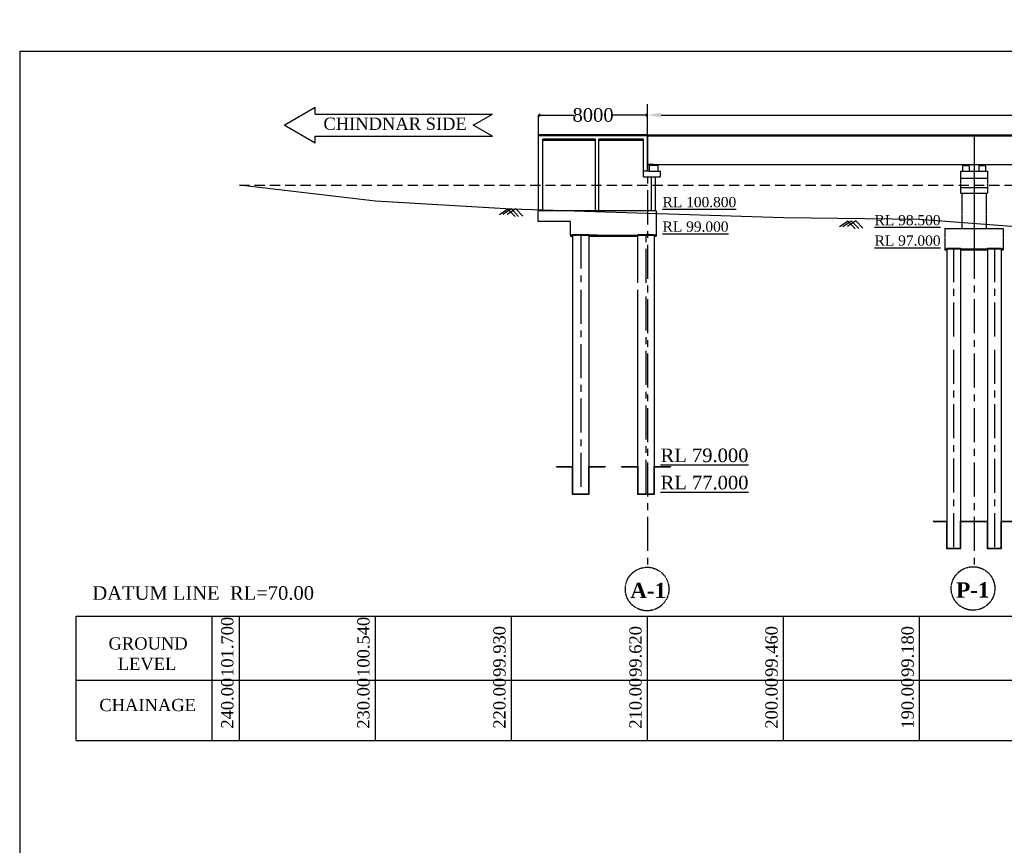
# Model space of a CAD drawing. Header units: millimetres. Extents: x -11064034 to 12176239, y -803770 to 320261.
# Tile 8 of 16: x 3088983 to 3161354, y -724416 to -663747. Entities that reach past the tile are written whole.
import ezdxf

# ---------------------------------------------------------------- set-up
doc = ezdxf.new("R2010")
doc.units = ezdxf.units.MM
doc.header["$MEASUREMENT"] = 0
doc.linetypes.add('CENTERX2', pattern=[4, 2.5, -0.5, 0.5, -0.5])
doc.linetypes.add('HIDDEN', pattern=[0.375, 0.25, -0.125])
doc.styles.get("Standard").update_dxf_attribs({"font": 'times.ttf'})
doc.styles.add('style1', font='txt.shx', dxfattribs={"height": 1})
doc.dimstyles.new('RH SCALL', dxfattribs={"dimtxt": 500, "dimasz": 200, "dimexe": 1, "dimexo": 1.5, "dimgap": 0.09, "dimtad": 0, "dimdec": 0, "dimzin": 4, "dimdsep": 46, "dimtxsty": 'Standard', "dimblk": 'OPEN90', "dimcen": 0, "dimadec": 0, "dimazin": 1, "dimtfac": 1, "dimtdec": 0, "dimtix": 1, "dimtofl": 0, "dimtmove": 0, "dimatfit": 3, "dimfxl": 0, "dimtolj": 1, "dimtzin": 0, "dimarcsym": 0})
doc.dimstyles.get("Standard").update_dxf_attribs({"dimtxt": 400, "dimasz": 215, "dimexe": 0.18, "dimexo": 0.0625, "dimgap": 0.09, "dimtad": 0, "dimtih": 1, "dimtoh": 1, "dimdec": 0, "dimzin": 4, "dimdsep": 46, "dimtxsty": 'Standard', "dimblk": 'OPEN90', "dimcen": 0, "dimadec": 0, "dimazin": 1, "dimtfac": 1, "dimtdec": 0, "dimtix": 1, "dimtofl": 0, "dimtmove": 0, "dimatfit": 3, "dimldrblk": 'OPEN30', "dimfxl": 0, "dimtolj": 1, "dimtzin": 0, "dimarcsym": 0})
pattern_1 = [(50, (1326607.55, -1127992.89), (107.5890274, -9.4128202), [11.25, -123.75]), (355, (1326607.55, -1127992.89), (-20.8127, 112.82882), [9, -99]), (100.4514445, (1326616.51, -1127993.68), (86.776327, 103.4159986), [9.561029, -105.171317]), (46.1842, (1326607.55, -1127962.9), (160.0862, -24.827892), [16.875, -185.625]), (96.6356355, (1326620.89, -1127964.96), (140.199292, 146.11779), [14.341551, -157.757064]), (351.184164, (1326607.55, -1127962.9), (140.199292, 146.11779), [13.5, -148.5]), (21, (1326622.55, -1127970.39), (89.536058, -60.3928336), [11.25, -123.75]), (326, (1326622.55, -1127970.39), (36.4973, 108.772507), [9, -99]), (71.451445, (1326630.01, -1127975.43), (126.0333565, 48.379673), [9.5610285, -105.171317]), (37.5, (1326607.547, -1127992.894), (1.8239783, 49.9340781), [0, -97.8, 0, -100.5, 0, -99.375]), (7.5, (1326607.547, -1127992.894), (39.4604306, 59.1617568), [0, -57.3, 0, -95.55, 0, -37.875]), (327.5, (1326574.097, -1127992.894), (80.0733654, -3.3832308), [0, -37.5, 0, -117, 0, -155.25]), (317.5, (1326559.1, -1127992.894), (87.4779254, 15.0157473), [0, -48.75, 0, -77.7, 0, -110.25])]
pattern_2 = [(50, (1613523.57, -686837.83), (71.7260183, -6.2752135), [7.5, -82.5]), (355, (1613523.57, -686837.83), (-13.8751334, 75.2192134), [6, -66]), (100.4514445, (1613529.546, -686838.354), (57.8508847, 68.943999), [6.3740192, -70.1142112]), (46.1842, (1613523.57, -686817.83), (106.724133, -16.551928), [11.25, -123.75]), (96.6356355, (1613532.46, -686819.21), (93.4661946, 97.41186), [9.561034, -105.171376]), (351.184164, (1613523.57, -686817.83), (93.4661945, 97.41186), [9, -99]), (21, (1613533.57, -686822.83), (59.6907052, -40.261889), [7.5, -82.5]), (326, (1613533.57, -686822.83), (24.3315332, 72.5150045), [6, -66]), (71.451445, (1613538.54, -686826.186), (84.0222377, 32.2531153), [6.374019, -70.1142112]), (37.5, (1613523.568, -686837.83), (1.21598553, 33.2893854), [0, -65.2, 0, -67, 0, -66.25]), (7.5, (1613523.57, -686837.83), (26.30695374, 39.4411712), [0, -38.2, 0, -63.7, 0, -25.25]), (327.5, (1613501.268, -686837.83), (53.3822436, -2.25548717), [0, -25, 0, -78, 0, -103.5]), (317.5, (1613491.27, -686837.83), (58.318617, 10.0104982), [0, -32.5, 0, -51.8, 0, -73.5])]

# ---------------------------------------------------------------- blocks, each defined once
blk = doc.blocks.new('*D328')
at = {"color": 0, "linetype": 'Continuous', "lineweight": -2, "ltscale": 10000, "transparency": 16777216}
for p, q in [((3135127, -673736), (3135127, -669955)), ((3255127, -671211), (3255127, -669955)), ((3136127, -670755), (3167077, -670755)), ((3254127, -670755), (3223799, -670755))]:
    blk.add_line(p, q, dxfattribs=at)
at = {"color": 0, "linetype": 'Continuous', "lineweight": 30, "ltscale": 10000, "transparency": 16777216}
for points in [[(3136127, -670588), (3136127, -670922), (3135127, -670755)], [(3254127, -670588), (3254127, -670922), (3255127, -670755)]]:
    blk.add_solid(points, dxfattribs=at)
at = {"layer": 'Defpoints', "color": 0, "linetype": 'Continuous', "lineweight": 30, "ltscale": 10000, "transparency": 16777216}
for p in [(3255127, -670755), (3255127, -672211), (3135127, -674736)]:
    blk.add_point(p, dxfattribs=at)
at = {"color": 0, "linetype": 'Continuous', "ltscale": 10000, "transparency": 16777216, "insert": (3195438, -670755), "char_height": 500, "attachment_point": 5}
blk.add_mtext('\\A1;{\\H1.7x;LENTH OF BRIDGE BETWEEN FACE OF DIRT WALLS 120.00 MTS. (5 SPAN @ 24.00 MTS. C/C EACH)}', dxfattribs=at)
blk = doc.blocks.new('_Open90')
at = {"color": 0, "linetype": 'ByBlock', "lineweight": -2}
for p, q in [((0, 0), (-1, 0)), ((-0.5, 0.5), (0, 0)), ((0, 0), (-0.5, -0.5))]:
    blk.add_line(p, q, dxfattribs=at)
blk = doc.blocks.new('*D412')
at = {"color": 0, "linetype": 'Continuous', "lineweight": -2, "ltscale": 10000, "transparency": 16777216}
for p, q in [((3127127, -672210), (3127127, -670754)), ((3127327, -670755), (3129721, -670755)), ((3134927, -670755), (3132533, -670755)), ((3135127, -672210), (3135127, -670754))]:
    blk.add_line(p, q, dxfattribs=at)
at = {"layer": 'Defpoints', "color": 0, "linetype": 'Continuous', "lineweight": 30, "ltscale": 10000, "transparency": 16777216}
for p in [(3127127, -670755), (3127127, -672211, -872), (3135127, -672211, -872)]:
    blk.add_point(p, dxfattribs=at)
at = {"color": 0, "linetype": 'Continuous', "lineweight": -2, "ltscale": 10000, "transparency": 16777216, "xscale": 200, "yscale": 200, "zscale": 200, "rotation": 180}
blk.add_blockref('_Open90', (3127127, -670755), dxfattribs=at)
at = {"color": 0, "linetype": 'Continuous', "lineweight": -2, "ltscale": 10000, "transparency": 16777216, "xscale": 200, "yscale": 200, "zscale": 200}
blk.add_blockref('_Open90', (3135127, -670755), dxfattribs=at)
at = {"color": 0, "linetype": 'Continuous', "ltscale": 10000, "transparency": 16777216, "insert": (3131127, -670755), "char_height": 500, "attachment_point": 5}
blk.add_mtext('\\A1;{\\H2x;8000}', dxfattribs=at)

msp = doc.modelspace()

# ---------------------------------------------------------------- hatches: boundary and pattern name
at = {"linetype": 'Continuous', "ltscale": 10000}
h = msp.add_hatch(dxfattribs=at)
h.set_pattern_fill('AR-CONC', scale=10)
h.set_pattern_definition(pattern_2)
h.paths.add_polyline_path([(3131302, -672616), (3131302, -672536), (3127427, -672536), (3127427, -672616)])
h = msp.add_hatch(dxfattribs=at)
h.set_pattern_fill('AR-CONC', scale=10)
h.set_pattern_definition(pattern_2)
h.paths.add_polyline_path([(3134827, -672616), (3134827, -672536), (3131552, -672536), (3131552, -672616)])
h = msp.add_hatch(color=7, dxfattribs=at)
h.dxf.hatch_style = 1
h.paths.add_polyline_path([(3135577, -674386), (3135402, -674386), (3135402, -674451), (3135577, -674451)])
h = msp.add_hatch(color=7, dxfattribs=at)
h.dxf.hatch_style = 1
h.paths.add_polyline_path([(3135752, -674386), (3135577, -674386), (3135577, -674451), (3135752, -674451)])
at = {"linetype": 'HIDDEN'}
for points in [[(3158527, -674386), (3158377, -674386), (3158377, -674451), (3158527, -674451)], [(3158677, -674386), (3158527, -674386), (3158527, -674451), (3158677, -674451)], [(3159727, -674386), (3159577, -674386), (3159577, -674451), (3159727, -674451)], [(3159877, -674386), (3159727, -674386), (3159727, -674451), (3159877, -674451)]]:
    msp.add_hatch(color=0, dxfattribs=at).paths.add_polyline_path(points)
at = {"linetype": 'Continuous', "ltscale": 10000}
h = msp.add_hatch(dxfattribs=at)
h.set_pattern_fill('AR-CONC', scale=20)
h.set_pattern_definition([(50, (1325407.55, -1127992.9), (143.4520365, -12.550427), [15, -165]), (355, (1325407.55, -1127992.9), (-27.750267, 150.438427), [12, -132]), (100.4514445, (1325419.5, -1127993.94), (115.701769, 137.887998), [12.748038, -140.228422]), (46.1842, (1325407.55, -1127952.9), (213.448266, -33.103856), [22.5, -247.5]), (96.635635, (1325425.33, -1127955.65), (186.93239, 194.82372), [19.122068, -210.342752]), (351.184164, (1325407.55, -1127952.9), (186.93239, 194.82372), [18, -198]), (21, (1325427.55, -1127962.9), (119.3814104, -80.523778), [15, -165]), (326, (1325427.55, -1127962.9), (48.663066, 145.030009), [12, -132]), (71.451445, (1325437.5, -1127969.6), (168.044475, 64.506231), [12.748038, -140.228422]), (37.5, (1325407.547, -1127992.894), (2.431971, 66.5787708), [0, -130.4, 0, -134, 0, -132.5]), (7.5, (1325407.55, -1127992.894), (52.6139075, 78.8823424), [0, -76.4, 0, -127.4, 0, -50.5]), (327.5, (1325362.947, -1127992.894), (106.7644872, -4.5109743), [0, -50, 0, -156, 0, -207]), (317.5, (1325342.95, -1127992.89), (116.637234, 20.0209965), [0, -65, 0, -103.6, 0, -147])])
h.paths.add_polyline_path([(3130227, -679536), (3129627, -679536), (3129627, -679586), (3130227, -679586)])
h = msp.add_hatch(dxfattribs=at)
h.set_pattern_fill('AR-CONC', scale=15)
h.set_pattern_definition([(50, (1325407.55, -1127992.89), (107.5890274, -9.4128202), [11.25, -123.75]), (355, (1325407.55, -1127992.89), (-20.8127, 112.82882), [9, -99]), (100.4514445, (1325416.51, -1127993.68), (86.776327, 103.4159986), [9.561029, -105.171317]), (46.1842, (1325407.55, -1127962.9), (160.0862, -24.827892), [16.875, -185.625]), (96.6356355, (1325420.89, -1127964.96), (140.199292, 146.11779), [14.341551, -157.757064]), (351.184164, (1325407.55, -1127962.9), (140.199292, 146.11779), [13.5, -148.5]), (21, (1325422.55, -1127970.39), (89.536058, -60.3928336), [11.25, -123.75]), (326, (1325422.55, -1127970.39), (36.4973, 108.772507), [9, -99]), (71.451445, (1325430.01, -1127975.43), (126.0333565, 48.379673), [9.5610285, -105.171317]), (37.5, (1325407.547, -1127992.894), (1.8239783, 49.9340781), [0, -97.8, 0, -100.5, 0, -99.375]), (7.5, (1325407.547, -1127992.894), (39.4604306, 59.1617568), [0, -57.3, 0, -95.55, 0, -37.875]), (327.5, (1325374.097, -1127992.894), (80.0733654, -3.3832308), [0, -37.5, 0, -117, 0, -155.25]), (317.5, (1325359.1, -1127992.894), (87.4779254, 15.0157473), [0, -48.75, 0, -77.7, 0, -110.25])])
h.paths.add_polyline_path([(3130827, -679536), (3130227, -679536), (3130227, -679586), (3130827, -679586)])
h = msp.add_hatch(dxfattribs=at)
h.set_pattern_fill('AR-CONC', scale=15)
h.set_pattern_definition(pattern_1)
h.paths.add_polyline_path([(3135027, -679536), (3134427, -679536), (3134427, -679586), (3135027, -679586)])
h = msp.add_hatch(dxfattribs=at)
h.set_pattern_fill('AR-CONC', scale=15)
h.set_pattern_definition(pattern_1)
h.paths.add_polyline_path([(3135627, -679536), (3135027, -679536), (3135027, -679586), (3135627, -679586)])
h = msp.add_hatch(dxfattribs=at)
h.set_pattern_fill('AR-CONC', scale=15)
h.set_pattern_definition(pattern_1)
h.paths.add_polyline_path([(3129627, -679586), (3129477, -679586), (3129477, -679666), (3129627, -679666)])
h = msp.add_hatch(dxfattribs=at)
h.set_pattern_fill('AR-CONC', scale=15)
h.set_pattern_definition(pattern_1)
h.paths.add_polyline_path([(3134427, -679586), (3130827, -679586), (3130827, -679666), (3134427, -679666)])
h = msp.add_hatch(dxfattribs=at)
h.set_pattern_fill('AR-CONC', scale=15)
h.set_pattern_definition(pattern_1)
h.paths.add_polyline_path([(3135777, -679586), (3135627, -679586), (3135627, -679666), (3135777, -679666)])

# ---------------------------------------------------------------- linework, layer by layer
for p, q in [((3088982.6, -666056.9, -5000), (3286345.7, -666056.9, -5000)), ((3088982.6, -666056.9), (3088982.6, -803769.6)), ((3108418.2, -671507.5), (3110707.5, -670185.8)), ((3110707.5, -670697.5), (3110707.5, -670185.8)), ((3110707.5, -670697.5), (3123725.6, -670697.5)), ((3122322.6, -671507.5), (3123725.6, -670697.5)), ((3110707.5, -672829.2), (3108418.2, -671507.5)), ((3123725.6, -672317.5), (3122322.6, -671507.5)), ((3110707.5, -672317.5), (3123725.6, -672317.5)), ((3110707.5, -672829.2), (3110707.5, -672317.5)), ((3127127, -677786, -872.2), (3127127, -672211, -872.2)), ((3129152, -672211, -872.2), (3127127, -672211, -872.2)), ((3135152, -672286, -872.2), (3127127, -672286, -872.2)), ((3135152, -672211, -872.2), (3129152, -672211, -872.2)), ((3135127, -674886, -872.2), (3135127, -672211, -872.2)), ((3131302, -672536, -872.2), (3127427, -672536, -872.2)), ((3127427, -677786, -872.2), (3127427, -672536, -872.2)), ((3131302, -672616, -872.2), (3127427, -672616, -872.2)), ((3131302, -677786, -872.2), (3131302, -672536, -872.2)), ((3134827, -672536, -872.2), (3131552, -672536, -872.2)), ((3131552, -677786, -872.2), (3131552, -672536, -872.2)), ((3134827, -672616, -872.2), (3131552, -672616, -872.2)), ((3134827, -675286, -872.2), (3134827, -672536, -872.2)), ((3135402, -674386, -872.2), (3135152, -674386, -872.2)), ((3135902, -674451, -872.2), (3135252, -674451, -872.2)), ((3135252, -674451, -872.2), (3135252, -674886, -872.2)), ((3135577, -674386, -872.2), (3135402, -674386, -872.2)), ((3135402, -674386, -872.2), (3135402, -674451, -872.2)), ((3135577, -674451, -872.2), (3135577, -674386, -872.2)), ((3135577, -674386, -872.2), (3135752, -674386, -872.2)), ((3135752, -674386, -872.2), (3135752, -674451, -872.2)), ((3135902, -674886, -872.2), (3135902, -674451, -872.2)), ((3135152, -674886, -872.2), (3134827, -674886, -872.2)), ((3135252, -674886, -872.2), (3135152, -674886, -872.2)), ((3135252, -674886, -872.2), (3135427, -674886, -872.2)), ((3135252, -674886, -872.2), (3135577, -674886, -872.2)), ((3135427, -674886, -872.2), (3135727, -674886, -872.2)), ((3135727, -674886, -872.2), (3135902, -674886, -872.2)), ((3135902, -674886, -872.2), (3136052, -674886, -872.2)), ((3136052, -674886, -872.2), (3136052, -675286, -872.2)), ((3134827, -675286, -872.2), (3136052, -675286, -872.2)), ((3135427, -677786, -872.2), (3135427, -675286, -872.2)), ((3135727, -677786, -872.2), (3135727, -675286, -872.2)), ((3135777, -677786, -872.2), (3127077, -677786, -872.2)), ((3127077, -677786, -872.2), (3127077, -678586, -872.2)), ((3135777, -677786, -872.2), (3135777, -679586, -872.2)), ((3129477, -678586, -872.2), (3127077, -678586, -872.2)), ((3129477, -679586, -872.2), (3129477, -678586, -872.2)), ((3129627, -679536, -872.2), (3130827, -679536, -872.2)), ((3129627, -679536, -872.2), (3129627, -698586, -872.2)), ((3130827, -679536, -872.2), (3130827, -698586, -872.2)), ((3134427, -679536, -872.2), (3135627, -679536, -872.2)), ((3134427, -683086, -872.2), (3134427, -679536, -872.2)), ((3135627, -679536, -872.2), (3135627, -698586, -872.2)), ((3156977, -679086, -872.2), (3161277, -679086, -872.2)), ((3129477, -679586, -872.2), (3129477, -679666, -872.2)), ((3131427, -679586, -872.2), (3129477, -679586, -872.2)), ((3129477, -679666, -872.2), (3129627, -679666, -872.2)), ((3130677, -679586, -872.2), (3135777, -679586, -872.2)), ((3130827, -679666, -872.2), (3134427, -679666, -872.2)), ((3135777, -679586, -872.2), (3135627, -679586, -872.2)), ((3135627, -679666, -872.2), (3135777, -679666, -872.2)), ((3135777, -679586, -872.2), (3135777, -679666, -872.2)), ((3156977, -680586, -436.1), (3161277, -680586, -436.1)), ((3156977, -680666, -436.1), (3157127, -680666, -436.1)), ((3157127, -680536, -872.2), (3157127, -702586, -872.2)), ((3157127, -680536, -436.1), (3158127, -680536, -436.1)), ((3158127, -680536, -872.2), (3158127, -702586, -872.2)), ((3158127, -680666, -436.1), (3160127, -680666, -436.1)), ((3160127, -680536, -872.2), (3160127, -702586, -872.2)), ((3160127, -680536, -436.1), (3161127, -680536, -436.1)), ((3161127, -680536, -872.2), (3161127, -702586, -872.2)), ((3161127, -680666, -436.1), (3161277, -680666, -436.1)), ((3134427, -698586, -872.2), (3134427, -683586, -872.2)), ((3156127, -700586, -872.2), (3156127, -700611, -872.2)), ((3159127, -700586, -872.2), (3159127, -700611, -872.2)), ((3159127, -700586, -872.2), (3159127, -700611, -872.2)), ((3157127, -702586, -872.2), (3158127, -702586, -872.2)), ((3160127, -702586, -872.2), (3161127, -702586, -872.2))]:
    msp.add_line(p, q, dxfattribs=at)
at = {"color": 0, "ltscale": 5000}
for p, q in [((3129127, -672211, -872.2), (3261102, -672211, -872.2)), ((3135127, -672286, -872.2), (3255127, -672286, -872.2)), ((3135127, -674386, -872.2), (3255127, -674386, -872.2)), ((3158277, -674451, -872.2), (3158777, -674451, -872.2)), ((3159477, -674451, -872.2), (3159977, -674451, -872.2)), ((3158127, -674886, -872.2), (3160127, -674886, -872.2)), ((3158127, -675386, -872.2), (3160127, -675386, -872.2)), ((3158127, -676086, -872.2), (3160127, -676086, -872.2)), ((3158127, -676486, -872.2), (3160127, -676486, -872.2))]:
    msp.add_line(p, q, dxfattribs=at)
at = {"color": 0, "linetype": 'CENTERX2', "ltscale": 1000}
for p, q in [((3135127, -672286, -872.2), (3135127, -703982.1, -872.2)), ((3159127, -672286, -872.2), (3159127, -703982.1, -872.2)), ((3159127, -674386, -872.2), (3159127, -681086, -872.2)), ((3130227, -679536, -872.2), (3130227, -683086, -872.2)), ((3135027, -683086, -872.2), (3135027, -679536, -872.2)), ((3157627, -680536, -872.2), (3157627, -687502.3, -872.2)), ((3160627, -680536, -872.2), (3160627, -687506.1, -872.2)), ((3130227, -683586, -872.2), (3130227, -698586, -872.2)), ((3135027, -698586, -872.2), (3135027, -683586, -872.2)), ((3157627, -688002.3, -872.2), (3157627, -702586, -872.2)), ((3160627, -688006.1, -872.2), (3160627, -702586, -872.2))]:
    msp.add_line(p, q, dxfattribs=at)
at = {"color": 0, "linetype": 'HIDDEN'}
for p, q in [((3158277, -674451, -872.2), (3158277, -674886, -872.2)), ((3158377, -674451, -872.2), (3158377, -674386, -872.2)), ((3158677, -674451, -872.2), (3158677, -674386, -872.2)), ((3158777, -674451, -872.2), (3158777, -674886, -872.2)), ((3159477, -674451, -872.2), (3159477, -674886, -872.2)), ((3159577, -674451, -872.2), (3159577, -674386, -872.2)), ((3159877, -674451, -872.2), (3159877, -674386, -872.2)), ((3159977, -674451, -872.2), (3159977, -674886, -872.2)), ((3158127, -674886, -872.2), (3158127, -676486, -872.2)), ((3160127, -674886, -872.2), (3160127, -676486, -872.2)), ((3158227, -676486, -872.2), (3158227, -679086, -872.2)), ((3160027, -676486, -872.2), (3160027, -679086, -872.2)), ((3156977, -679086, -872.2), (3156977, -680666, -872.2)), ((3161277, -679086, -872.2), (3161277, -680666, -872.2))]:
    msp.add_line(p, q, dxfattribs=at)
at = {"color": 0, "linetype": 'HIDDEN', "ltscale": 3000}
msp.add_line((3105127, -675916, -872.2), (3285127, -675916, -872.2), dxfattribs=at)
at = {"color": 0, "linetype": 'ByBlock', "ltscale": 50}
for p, q in [((3124873.6, -677668.2, -736.2), (3124238, -678081.5, 11708.5)), ((3125127, -677656, -872.2), (3124485.3, -678073.3, 11692.2)), ((3125444.4, -677653, -736.2), (3124823, -678057, 11430.5)), ((3124873.6, -677668.2, -736.2), (3125398, -678219.5, 13402.4)), ((3125127, -677656, -872.2), (3125656.4, -678212.6, 13402.4)), ((3125444.4, -677653, -736.2), (3125957.1, -678192, 13086.5)), ((3149873.6, -678553.2, -736.2), (3149238, -678966.5, 11708.5)), ((3150127, -678541, -872.2), (3149485.3, -678958.3, 11692.2)), ((3150444.4, -678538, -736.2), (3149823, -678942, 11430.5)), ((3149873.6, -678553.2, -736.2), (3150398, -679104.5, 13402.4)), ((3150127, -678541, -872.2), (3150656.4, -679097.6, 13402.4)), ((3150444.4, -678538, -736.2), (3150957.1, -679077, 13086.5))]:
    msp.add_line(p, q, dxfattribs=at)
at = {"linetype": 'Continuous', "lineweight": 30, "ltscale": 10000}
for p, q in [((3128427, -696586, -872.2), (3128427, -696611, -872.2)), ((3132027, -696586, -872.2), (3132027, -696611, -872.2)), ((3133227, -696586, -872.2), (3133227, -696611, -872.2)), ((3136827, -696586, -872.2), (3136827, -696611, -872.2))]:
    msp.add_line(p, q, dxfattribs=at)
for p, q in [((3129627, -698586, -872.2), (3130827, -698586, -872.2)), ((3134427, -698586, -872.2), (3135627, -698586, -872.2)), ((3093127, -707586, -872.2), (3285127, -707586, -872.2)), ((3093127, -716708.4, -872.2), (3093127, -707586, -872.2)), ((3103127, -716708.4, -872.2), (3103127, -707586, -872.2)), ((3105127, -716708.4, -872.2), (3105127, -707586, -872.2)), ((3115127, -716708.4, -872.2), (3115127, -707586, -872.2)), ((3125127, -716708.4, -872.2), (3125127, -707586, -872.2)), ((3125127, -716708.4, -872.2), (3125127, -707586, -872.2)), ((3135127, -716708.4, -872.2), (3135127, -707586, -872.2)), ((3145127, -716708.4, -872.2), (3145127, -707586, -872.2)), ((3155127, -716708.4, -872.2), (3155127, -707586, -872.2)), ((3093127, -712274.3, -872.2), (3285127, -712274.3, -872.2)), ((3093127, -716708.4, -872.2), (3285127, -716708.4, -872.2))]:
    msp.add_line(p, q)
at = {"linetype": 'Continuous', "ltscale": 10000, "elevation": -872.2}
for points in [[(3105127, -675886), (3115127, -677046), (3125127, -677656), (3135127, -677966), (3145127, -678276), (3155127, -678406), (3165127, -679156), (3175127, -679216), (3185127, -679866), (3195127, -680716), (3205127, -681656), (3210127, -682506), (3215127, -682816), (3220127, -681806), (3225127, -681166), (3245127, -677486), (3255127, -677226), (3265127, -676896), (3285127, -675916)], [(3156127, -700586), (3157127, -700586), (3157127, -702586), (3158127, -702586), (3158127, -700586), (3159127, -700586)], [(3156127, -700611), (3157102, -700611), (3157102, -702611), (3158152, -702611), (3158152, -700611), (3159127, -700611)], [(3159127, -700586), (3160127, -700586), (3160127, -702586), (3161127, -702586), (3161127, -700586), (3162127, -700586)], [(3159127, -700611), (3160102, -700611), (3160102, -702611), (3161152, -702611), (3161152, -700611), (3162127, -700611)]]:
    msp.add_lwpolyline(points, dxfattribs=at)
at = {"linetype": 'Continuous', "lineweight": 30, "ltscale": 10000, "elevation": -872.2}
for points in [[(3128427, -696586), (3129627, -696586), (3129627, -698586), (3130827, -698586), (3130827, -696586), (3132027, -696586)], [(3128427, -696611), (3129602, -696611), (3129602, -698611), (3130852, -698611), (3130852, -696611), (3132027, -696611)], [(3133227, -696586), (3134427, -696586), (3134427, -698586), (3135627, -698586), (3135627, -696586), (3136827, -696586)], [(3133227, -696611), (3134402, -696611), (3134402, -698611), (3135652, -698611), (3135652, -696611), (3136827, -696611)]]:
    msp.add_lwpolyline(points, dxfattribs=at)
at = {"color": 0, "linetype": 'HIDDEN'}
for centre in [(3135100.5, -705583.1, -872.2), (3159054.8, -705543)]:
    msp.add_circle(centre, 1601.2, dxfattribs=at)

# ---------------------------------------------------------------- texts
at = {"insert": (3111308.1, -670941.6), "char_height": 900, "attachment_point": 1, "style": 'style1'}
msp.add_mtext('{\\fTimes New Roman|b0|i0|c0|p18;CHINDNAR SIDE}', dxfattribs=at)
at = {"color": 0, "attachment_point": 1}
for s, insert, char_height in [('{\\LRL 100.800}', (3136237.7, -676774.5, -1308.4), 750), ('{\\LRL 98.500}', (3151821.9, -678102.4, -2180.6), 750), ('{\\LRL 99.000}', (3136237.7, -678574.5, -1308.4), 750), ('{\\LRL 97.000}', (3151821.9, -679602.4, -1744.5), 750), ('{\\LRL 79.000}', (3136087.7, -695260, -1308.4), 1000), ('{\\LRL 77.000}', (3136087.7, -697260, -1308.4), 1000)]:
    msp.add_mtext(s, dxfattribs=dict(at, insert=insert, char_height=char_height))
at = {"attachment_point": 1}
for s, insert, char_height in [('DATUM LINE  RL=70.00', (3094325.8, -705374.8, -25872.2), 1000), ('{\\fTimes New Roman|b0|i0|c0|p18;GROUND\\P  LEVEL}', (3095512.7, -709132, -872.2), 900), ('{\\fTimes New Roman|b0|i0|c0|p18;CHAINAGE}', (3094837.8, -713657.2, -872.2), 900)]:
    msp.add_mtext(s, dxfattribs=dict(at, insert=insert, char_height=char_height))
at = {"color": 0, "linetype": 'ByBlock', "ltscale": 50, "char_height": 1125, "width": 3262.845, "attachment_point": 1}
for s, insert in [('{\\fTimes New Roman|b1|i0|c0|p18;A-1}', (3133860, -705128.6, -872.2)), ('{\\fTimes New Roman|b1|i0|c0|p18;P-1}', (3157814.3, -705088.5))]:
    msp.add_mtext(s, dxfattribs=dict(at, insert=insert))
at = {"char_height": 900, "attachment_point": 1, "rotation": 90}
for s, insert in [('101.700', (3103793.7, -712040.7, -872.2)), ('100.540', (3113793.7, -712040.7, -872.2)), ('99.930', (3123793.7, -712040.7, -872.2)), ('99.620', (3133793.7, -712040.7, -872.2)), ('99.460', (3143793.7, -712040.7, -872.2)), ('99.180', (3153793.7, -712040.7, -872.2)), ('240.00', (3103793.7, -715845.6, -872.2)), ('230.00', (3113793.7, -715845.6, -872.2)), ('220.00', (3123793.7, -715845.6, -872.2)), ('210.00', (3133793.7, -715845.6, -872.2)), ('200.00', (3143793.7, -715845.6, -872.2)), ('190.00', (3153793.7, -715845.6, -872.2))]:
    msp.add_mtext(s, dxfattribs=dict(at, insert=insert))

# ---------------------------------------------------------------- dimensions: what is measured, and where the dimension line sits
at = {"linetype": 'Continuous', "ltscale": 10000}
dim = msp.add_linear_dim(base=(3255127, -670755.1, -872.2), p1=(3135127, -674736.4, -872.2), p2=(3255127, -672211, -872.2), text='{\\H1.7x;LENTH OF BRIDGE BETWEEN FACE OF DIRT WALLS 120.00 MTS. (5 SPAN @ 24.00 MTS. C/C EACH)}', dimstyle='Standard', override={"dimtxt": 500, "dimasz": 1000, "dimexe": 800, "dimexo": 1000, "dimfxl": 300}, dxfattribs=at)
dim.commit()
dim.dimension.update_dxf_attribs({"geometry": '*D328', "text_midpoint": (3195437.8, -670755.1, -872.2), "dimtype": 160})
dim = msp.add_linear_dim(base=(3127127, -670755.1), p1=(3135127, -672211, -872.2), p2=(3127127, -672211, -872.2), text='{\\H2x;<>}', dimstyle='RH SCALL', dxfattribs=at)
dim.commit()
dim.dimension.update_dxf_attribs({"geometry": '*D412', "text_midpoint": (3131127, -670755.1)})

doc.saveas('drawing.dxf')
